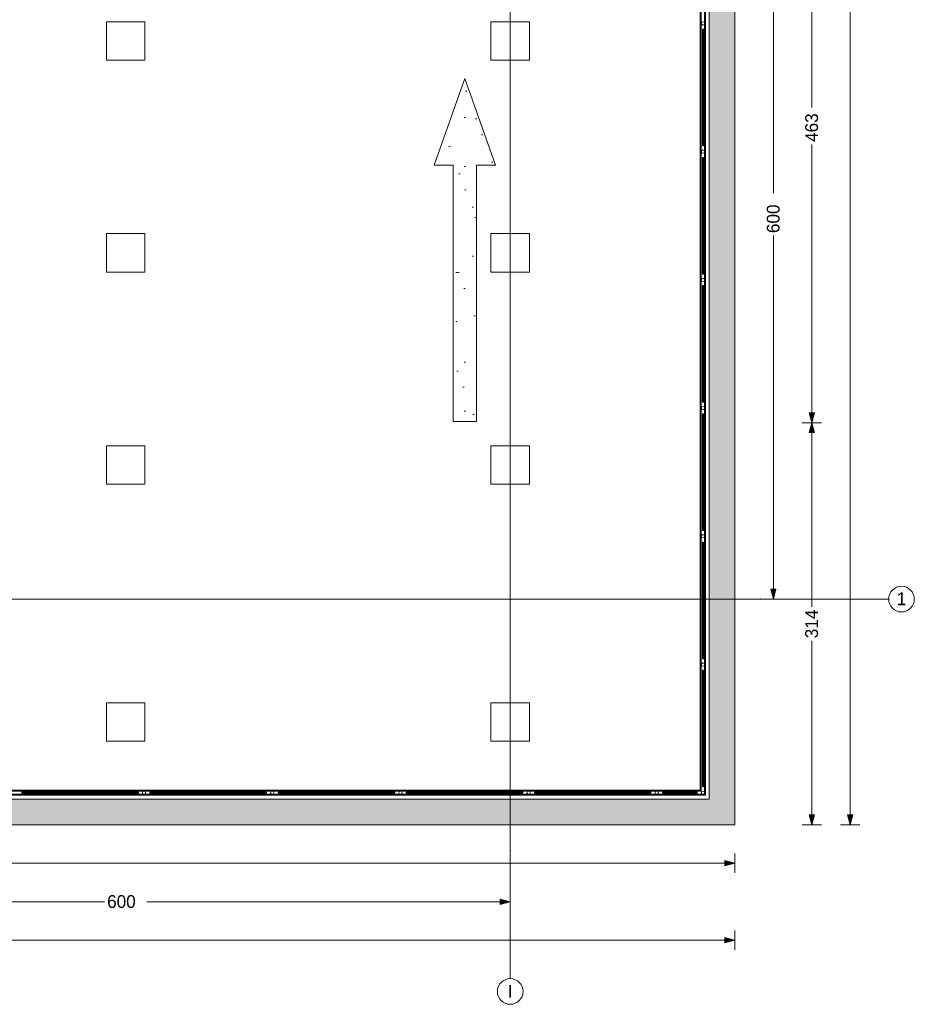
# Model space of a CAD drawing. Header units: millimetres. Extents: x -48584 to 4144, y 11009 to 40638.
# Tile 33 of 38: x -2836 to 4144, y 11503 to 19182. Entities that reach past the tile are written whole.
import ezdxf
from ezdxf.enums import TextEntityAlignment as Align

# ---------------------------------------------------------------- set-up
doc = ezdxf.new("R2010")
doc.units = ezdxf.units.MM
doc.header["$MEASUREMENT"] = 0
doc.set_wipeout_variables(frame=1)
doc.linetypes.add('Wipeout_Contour', pattern=[1000, 0, -1000])
for name, color, linetype, lineweight in [('2D Drafting - General_Pen_No__2', 8, 'Continuous', 15), ('Dimensioning - General_Pen_No__1', 7, 'Continuous', 13), ('Structural - Bearing_Pen_No__1', 7, 'Continuous', 13)]:
    doc.layers.add(name, color=color, linetype=linetype, lineweight=lineweight)
for name, color, linetype, lineweight, true_color in [('2D Drafting - General_Pen_No__81', 7, 'Continuous', 20, 0x6a6a6a), ('New_Interior - Stair & Railing_Pen_No__102', 7, 'Continuous', 13, 0xcccccc), ('Structural - Bearing_Pen_No__181', 7, 'Continuous', 0, 0xe8e8e8), ('Structural - Bearing_Pen_No__88', 7, 'Continuous', 20, 0xfd4435), ('Structural - Bearing_Pen_No__89', 7, 'Continuous', 20, 0x71cebe), ('Structural - Grid_Pen_No__81', 7, 'Continuous', 20, 0x6a6a6a)]:
    doc.layers.add(name, color=color, linetype=linetype, lineweight=lineweight, true_color=true_color)
for name, color, linetype in [('Dimensioning - General', 7, 'Continuous'), ('New_Interior - Stair & Railing', 7, 'Continuous'), ('Structural - Bearing', 7, 'Continuous'), ('Structural - Grid', 7, 'Continuous')]:
    doc.layers.add(name, color=color, linetype=linetype)
doc.styles.add('GENERATED_STYLE_1', font='txt')
doc.dimstyles.new('GENERATED_STYLE__1', dxfattribs={"dimtxt": 100, "dimasz": 76, "dimexe": 0.18, "dimexo": 0.0625, "dimgap": 0, "dimtad": 0, "dimdec": 0, "dimlfac": 0.1, "dimzin": 0, "dimdsep": 46, "dimtxsty": 'GENERATED_STYLE_1', "dimblk": 'ARROWHEAD_5', "dimblk1": 'ARROWHEAD_5', "dimblk2": 'ARROWHEAD_5', "dimcen": 0.09, "dimse1": 1, "dimse2": 1, "dimclrd": 7, "dimclre": 7, "dimclrt": 7, "dimadec": 0, "dimazin": 0, "dimtfac": 1, "dimtdec": 4, "dimtmove": 0, "dimatfit": 3, "dimfxl": 1, "dimtolj": 1, "dimtzin": 0, "dimarcsym": 0})
doc.dimstyles.new('GENERATED_STYLE__2', dxfattribs={"dimtxt": 100, "dimasz": 76, "dimexe": 0.18, "dimexo": 0.0625, "dimgap": 0, "dimtad": 0, "dimtih": 1, "dimtoh": 1, "dimdec": 0, "dimlfac": 0.1, "dimzin": 0, "dimdsep": 46, "dimtxsty": 'GENERATED_STYLE_1', "dimblk": 'ARROWHEAD_5', "dimblk1": 'ARROWHEAD_5', "dimblk2": 'ARROWHEAD_5', "dimcen": 0.09, "dimse1": 1, "dimse2": 1, "dimclrd": 7, "dimclre": 7, "dimclrt": 7, "dimadec": 0, "dimazin": 0, "dimtfac": 1, "dimtdec": 4, "dimtmove": 0, "dimatfit": 3, "dimfxl": 1, "dimtolj": 1, "dimtzin": 0, "dimarcsym": 0})

# ---------------------------------------------------------------- blocks, each defined once
blk = doc.blocks.new('Slab_1', base_point=(-47183.8, 32838))
at = {"layer": 'Structural - Bearing_Pen_No__89', "color": 123, "linetype": 'Continuous', "lineweight": 20, "true_color": 0x71cebe, "flags": 128}
blk.add_lwpolyline([(-47183.8, 32838), (-47183.8, 12903.1), (2744.3, 12903.1), (2744.3, 39238), (-23183.8, 39238), (-23183.8, 32838)], close=True, dxfattribs=at)
blk = doc.blocks.new('Slab_45', base_point=(546.8, 16047.9))
at = {"layer": 'Structural - Bearing', "linetype": 'Continuous', "lineweight": 0, "true_color": 0xffffff}
h = blk.add_hatch(dxfattribs=at)
h.set_pattern_fill('CARPET', style=0, pattern_type=2)
h.set_pattern_definition([(45, (0, 600), (-190.919, 190.919), [0, -180, 0, -270]), (110, (600, 600), (253.717, 92.3454), [0, -132, 0, -228])])
h.paths.add_polyline_path([(546.8, 16047.9), (727.7, 16047.9), (727.3, 18047.7), (877.3, 18047.7), (637, 18723.1), (396.7, 18047.7), (546.5, 18047.7)])
at = {"layer": 'Structural - Bearing_Pen_No__181', "color": 254, "linetype": 'Continuous', "lineweight": 0, "true_color": 0xe8e8e8, "flags": 128}
blk.add_lwpolyline([(546.8, 16047.9), (546.5, 18047.7), (396.7, 18047.7), (637, 18723.1), (877.3, 18047.7), (727.3, 18047.7), (727.7, 16047.9)], close=True, dxfattribs=at)
blk = doc.blocks.new('Wall_2', base_point=(-47183.8, 12903.1))
at = {"color": 254, "linetype": 'Wipeout_Contour', "lineweight": 0, "ltscale": 39927.19033}
blk.add_wipeout([(2544.3, 13103.1), (2744.3, 12903.1), (2744.3, 13103.1)], dxfattribs=at).dxf.layer = 'Structural - Bearing'
at = {"color": 254, "linetype": 'Wipeout_Contour', "lineweight": 0, "ltscale": 124000.064232}
blk.add_wipeout([(2544.3, 13103.1), (-46983.8, 13103.1), (-46983.8, 12903.1), (2544.3, 12903.1)], dxfattribs=at).dxf.layer = 'Structural - Bearing'
at = {"color": 254, "linetype": 'Wipeout_Contour', "lineweight": 0, "ltscale": 39690.569402}
blk.add_wipeout([(2544.3, 12903.1), (2744.3, 12903.1), (2544.3, 13103.1)], dxfattribs=at).dxf.layer = 'Structural - Bearing'
at = {"layer": 'Structural - Bearing_Pen_No__1', "color": 7, "linetype": 'Continuous', "lineweight": 13, "flags": 128}
for points in [[(2544.3, 13103.1), (-46983.8, 13103.1)], [(2744.3, 12903.1), (2744.3, 13103.1)], [(-46983.8, 12903.1), (2744.3, 12903.1)]]:
    blk.add_lwpolyline(points, dxfattribs=at)
blk = doc.blocks.new('Wall_3', base_point=(2744.3, 12903.1))
at = {"color": 254, "linetype": 'Wipeout_Contour', "lineweight": 0, "ltscale": 104990.131466}
blk.add_wipeout([(2544.3, 39038), (2544.3, 13103.1), (2744.3, 13103.1), (2744.3, 39038)], dxfattribs=at).dxf.layer = 'Structural - Bearing'
at = {"layer": 'Structural - Bearing_Pen_No__1', "color": 7, "linetype": 'Continuous', "lineweight": 13, "flags": 128}
for points in [[(2744.3, 13103.1), (2744.3, 39238)], [(2544.3, 39038), (2544.3, 13103.1)]]:
    blk.add_lwpolyline(points, dxfattribs=at)
blk = doc.blocks.new('Column_119', base_point=(-2008.8, 15709.5))
at = {"color": 254, "linetype": 'Wipeout_Contour', "lineweight": 0, "ltscale": 63352.29925}
blk.add_wipeout([(-2158.8, 15559.5), (-1858.8, 15559.5), (-1858.8, 15859.5), (-2158.8, 15859.5)], dxfattribs=at).dxf.layer = 'Structural - Bearing'
at = {"layer": 'Structural - Bearing_Pen_No__88', "color": 20, "linetype": 'Continuous', "lineweight": 20, "true_color": 0xfd4435, "flags": 128}
blk.add_lwpolyline([(-2158.8, 15559.5), (-1858.8, 15559.5), (-1858.8, 15859.5), (-2158.8, 15859.5)], close=True, dxfattribs=at)
blk = doc.blocks.new('Column_121', base_point=(-2008.8, 19016.4))
at = {"color": 254, "linetype": 'Wipeout_Contour', "lineweight": 0, "ltscale": 76491.370592}
blk.add_wipeout([(-2158.8, 18866.4), (-1858.8, 18866.4), (-1858.8, 19166.4), (-2158.8, 19166.4)], dxfattribs=at).dxf.layer = 'Structural - Bearing'
at = {"layer": 'Structural - Bearing_Pen_No__88', "color": 20, "linetype": 'Continuous', "lineweight": 20, "true_color": 0xfd4435, "flags": 128}
blk.add_lwpolyline([(-2158.8, 18866.4), (-1858.8, 18866.4), (-1858.8, 19166.4), (-2158.8, 19166.4)], close=True, dxfattribs=at)
blk = doc.blocks.new('Column_122', base_point=(-2008.8, 17363.8))
at = {"color": 254, "linetype": 'Wipeout_Contour', "lineweight": 0, "ltscale": 69921.031781}
blk.add_wipeout([(-2158.8, 17213.8), (-1858.8, 17213.8), (-1858.8, 17513.8), (-2158.8, 17513.8)], dxfattribs=at).dxf.layer = 'Structural - Bearing'
at = {"layer": 'Structural - Bearing_Pen_No__88', "color": 20, "linetype": 'Continuous', "lineweight": 20, "true_color": 0xfd4435, "flags": 128}
blk.add_lwpolyline([(-2158.8, 17213.8), (-1858.8, 17213.8), (-1858.8, 17513.8), (-2158.8, 17513.8)], close=True, dxfattribs=at)
blk = doc.blocks.new('Column_123', base_point=(-2008.8, 13705.4))
at = {"color": 254, "linetype": 'Wipeout_Contour', "lineweight": 0, "ltscale": 55410.447478}
blk.add_wipeout([(-2158.8, 13555.4), (-1858.8, 13555.4), (-1858.8, 13855.4), (-2158.8, 13855.4)], dxfattribs=at).dxf.layer = 'Structural - Bearing'
at = {"layer": 'Structural - Bearing_Pen_No__88', "color": 20, "linetype": 'Continuous', "lineweight": 20, "true_color": 0xfd4435, "flags": 128}
blk.add_lwpolyline([(-2158.8, 13555.4), (-1858.8, 13555.4), (-1858.8, 13855.4), (-2158.8, 13855.4)], close=True, dxfattribs=at)
blk = doc.blocks.new('Column_124', base_point=(991.2, 15709.5))
at = {"color": 254, "linetype": 'Wipeout_Contour', "lineweight": 0, "ltscale": 62965.619731}
blk.add_wipeout([(841.2, 15559.5), (1141.2, 15559.5), (1141.2, 15859.5), (841.2, 15859.5)], dxfattribs=at).dxf.layer = 'Structural - Bearing'
at = {"layer": 'Structural - Bearing_Pen_No__88', "color": 20, "linetype": 'Continuous', "lineweight": 20, "true_color": 0xfd4435, "flags": 128}
blk.add_lwpolyline([(841.2, 15559.5), (1141.2, 15559.5), (1141.2, 15859.5), (841.2, 15859.5)], close=True, dxfattribs=at)
blk = doc.blocks.new('Column_126', base_point=(991.2, 19016.4))
at = {"color": 254, "linetype": 'Wipeout_Contour', "lineweight": 0, "ltscale": 76171.420994}
blk.add_wipeout([(841.2, 18866.4), (1141.2, 18866.4), (1141.2, 19166.4), (841.2, 19166.4)], dxfattribs=at).dxf.layer = 'Structural - Bearing'
at = {"layer": 'Structural - Bearing_Pen_No__88', "color": 20, "linetype": 'Continuous', "lineweight": 20, "true_color": 0xfd4435, "flags": 128}
blk.add_lwpolyline([(841.2, 18866.4), (1141.2, 18866.4), (1141.2, 19166.4), (841.2, 19166.4)], close=True, dxfattribs=at)
blk = doc.blocks.new('Column_127', base_point=(991.2, 17363.8))
at = {"color": 254, "linetype": 'Wipeout_Contour', "lineweight": 0, "ltscale": 69570.871899}
blk.add_wipeout([(841.2, 17213.8), (1141.2, 17213.8), (1141.2, 17513.8), (841.2, 17513.8)], dxfattribs=at).dxf.layer = 'Structural - Bearing'
at = {"layer": 'Structural - Bearing_Pen_No__88', "color": 20, "linetype": 'Continuous', "lineweight": 20, "true_color": 0xfd4435, "flags": 128}
blk.add_lwpolyline([(841.2, 17213.8), (1141.2, 17213.8), (1141.2, 17513.8), (841.2, 17513.8)], close=True, dxfattribs=at)
blk = doc.blocks.new('Column_128', base_point=(991.2, 13705.4))
at = {"color": 254, "linetype": 'Wipeout_Contour', "lineweight": 0, "ltscale": 54967.927109}
blk.add_wipeout([(841.2, 13555.4), (1141.2, 13555.4), (1141.2, 13855.4), (841.2, 13855.4)], dxfattribs=at).dxf.layer = 'Structural - Bearing'
at = {"layer": 'Structural - Bearing_Pen_No__88', "color": 20, "linetype": 'Continuous', "lineweight": 20, "true_color": 0xfd4435, "flags": 128}
blk.add_lwpolyline([(841.2, 13555.4), (1141.2, 13555.4), (1141.2, 13855.4), (841.2, 13855.4)], close=True, dxfattribs=at)
blk = doc.blocks.new('Railing_5')
at = {"layer": 'New_Interior - Stair & Railing_Pen_No__102', "color": 254, "linetype": 'Continuous', "lineweight": 13, "true_color": 0xcccccc}
for p, q in [((2474.3, 38968), (2474.3, 13173.1)), ((2482.3, 38976), (2482.3, 13165.1)), ((2506.3, 13141.1), (2506.3, 39000)), ((2514.3, 13133.1), (2514.3, 39008)), ((-46885.3, 13133.1), (2514.3, 13133.1)), ((-46877.3, 13141.1), (2506.3, 13141.1)), ((2482.3, 13165.1), (-46853.3, 13165.1)), ((2474.3, 13173.1), (-46845.3, 13173.1))]:
    blk.add_line(p, q, dxfattribs=at)
at = {"layer": 'New_Interior - Stair & Railing_Pen_No__102', "color": 254, "linetype": 'Continuous', "lineweight": 13, "true_color": 0xcccccc, "flags": 128}
for points in [[(2507.3, 19153.1, 1), (2481.3, 19153.1, 1)], [(2507.3, 18153.1, 1), (2481.3, 18153.1, 1)], [(2507.3, 17153.1, 1), (2481.3, 17153.1, 1)], [(2507.3, 16153.1, 1), (2481.3, 16153.1, 1)], [(2507.3, 15153.1, 1), (2481.3, 15153.1, 1)], [(2507.3, 14153.1, 1), (2481.3, 14153.1, 1)], [(-1865.3, 13140.1, 1), (-1865.3, 13166.1, 1)], [(-865.3, 13140.1, 1), (-865.3, 13166.1, 1)], [(134.7, 13140.1, 1), (134.7, 13166.1, 1)], [(1134.7, 13140.1, 1), (1134.7, 13166.1, 1)], [(2134.7, 13140.1, 1), (2134.7, 13166.1, 1)], [(2494.3, 13140.1, 1), (2494.3, 13166.1, 1)]]:
    blk.add_lwpolyline(points, format="xyb", close=True, dxfattribs=at)
for points in [[(2490.3, 18198.1), (2498.3, 18198.1), (2498.3, 19108.1), (2490.3, 19108.1)], [(2490.3, 17198.1), (2498.3, 17198.1), (2498.3, 18108.1), (2490.3, 18108.1)], [(2490.3, 16198.1), (2498.3, 16198.1), (2498.3, 17108.1), (2490.3, 17108.1)], [(2490.3, 15198.1), (2498.3, 15198.1), (2498.3, 16108.1), (2490.3, 16108.1)], [(2490.3, 14198.1), (2498.3, 14198.1), (2498.3, 15108.1), (2490.3, 15108.1)], [(2490.3, 13198.1), (2498.3, 13198.1), (2498.3, 14108.1), (2490.3, 14108.1)], [(-2820.3, 13157.1), (-2820.3, 13149.1), (-1910.3, 13149.1), (-1910.3, 13157.1)], [(-1820.3, 13157.1), (-1820.3, 13149.1), (-910.3, 13149.1), (-910.3, 13157.1)], [(-820.3, 13157.1), (-820.3, 13149.1), (89.7, 13149.1), (89.7, 13157.1)], [(179.7, 13157.1), (179.7, 13149.1), (1089.7, 13149.1), (1089.7, 13157.1)], [(1179.7, 13157.1), (1179.7, 13149.1), (2089.7, 13149.1), (2089.7, 13157.1)], [(2179.7, 13157.1), (2179.7, 13149.1), (2449.3, 13149.1), (2449.3, 13157.1)]]:
    blk.add_lwpolyline(points, close=True, dxfattribs=at)
blk = doc.blocks.new('Standard grid marker')
at = {"layer": 'Structural - Grid_Pen_No__81', "color": 251, "linetype": 'Continuous', "lineweight": 20, "true_color": 0x6a6a6a}
for q in [(0, 0), (51328.1, 0)]:
    blk.add_line((1000, 0), q, dxfattribs=at)
blk.add_circle((-100, 0), 100, dxfattribs=at)
blk.add_point((1000, 0), dxfattribs=at)
blk.add_point((1000, 0), dxfattribs=at)
at = {"layer": 'Structural - Grid_Pen_No__81', "color": 251, "lineweight": 20, "true_color": 0x6a6a6a, "style": 'GENERATED_STYLE_1'}
for tag, p in [('AC_MarkerText_1_0', (-100, -144)), ('AC_MarkerText_1_1', (52428.1, -144))]:
    blk.add_attdef(tag, text='', height=100, rotation=180, dxfattribs=at).set_placement(p, align=Align.TOP_CENTER)
blk = doc.blocks.new('Standard grid marker_2')
at = {"layer": 'Structural - Grid_Pen_No__81', "color": 251, "linetype": 'Continuous', "lineweight": 20, "true_color": 0x6a6a6a}
for q in [(0, 0), (27734.9, 0)]:
    blk.add_line((1000, 0), q, dxfattribs=at)
blk.add_circle((-100, 0), 100, dxfattribs=at)
blk.add_point((1000, 0), dxfattribs=at)
blk.add_point((1000, 0), dxfattribs=at)
at = {"layer": 'Structural - Grid_Pen_No__81', "color": 251, "lineweight": 20, "true_color": 0x6a6a6a, "style": 'GENERATED_STYLE_1'}
for tag, p in [('AC_MarkerText_1_0', (-1.5, -46.7)), ('AC_MarkerText_1_1', (28933.4, -46.7))]:
    blk.add_attdef(tag, text='', height=100, rotation=270, dxfattribs=at).set_placement(p, align=Align.TOP_CENTER)
blk = doc.blocks.new('*D253')
at = {"layer": 'Dimensioning - General_Pen_No__1', "linetype": 'Continuous', "lineweight": 13, "transparency": 16777216}
for points in [[(-47183.8, 12003.1), (-47106.5, 11982.4), (-47106.5, 12023.8)], [(2744.3, 12003.1), (2667, 12023.8), (2667, 11982.4)]]:
    blk.add_hatch(color=7, dxfattribs=at).paths.add_polyline_path(points)
at = {"layer": 'Dimensioning - General_Pen_No__1', "color": 7, "linetype": 'Continuous', "lineweight": 13, "transparency": 16777216}
for p, q in [((-47183.8, 11928.1), (-47183.8, 12078.1)), ((2744.3, 11928.1), (2744.3, 12078.1)), ((-47183.8, 12003.1), (-47106.5, 12023.8)), ((-47183.8, 12003.1), (-47106.5, 11982.4)), ((-47106.5, 12023.8), (-47106.5, 11982.4)), ((2667, 11982.4), (2667, 12023.8)), ((2744.3, 12003.1), (2667, 12023.8)), ((2744.3, 12003.1), (2667, 11982.4))]:
    blk.add_line(p, q, dxfattribs=at)
at = {"color": 254, "linetype": 'Wipeout_Contour', "lineweight": 0, "ltscale": 101019.022638, "transparency": 16777216}
blk.add_wipeout([(-22415.6, 11938.8), (-22023.9, 11938.8), (-22023.9, 12067.3), (-22415.6, 12067.3)], dxfattribs=at).dxf.layer = 'Dimensioning - General'
at = {"layer": 'Dimensioning - General_Pen_No__1', "color": 7, "linetype": 'Continuous', "lineweight": 13, "transparency": 16777216}
for p, q in [((-47106.5, 12003.1), (-22421.3, 12003.1)), ((-22018.3, 12003.1), (2667, 12003.1))]:
    blk.add_line(p, q, dxfattribs=at)
at = {"layer": 'Dimensioning - General_Pen_No__1', "color": 7, "lineweight": 13, "transparency": 16777216, "insert": (-22401.4, 11953.1), "char_height": 100, "attachment_point": 7, "style": 'GENERATED_STYLE_1'}
blk.add_mtext('\\A1;{\\pql;\\fBOG 2018|b0|i0|c0|p0;\\W1.000000;4,993}', dxfattribs=at)
blk = doc.blocks.new('ARROWHEAD_5')
at = {"linetype": 'Continuous', "lineweight": 0}
blk.add_hatch(color=0, dxfattribs=at).paths.add_polyline_path([(-1, 0.2679), (0, 0), (-1, -0.2679)])
at = {"color": 0, "linetype": 'Continuous', "lineweight": 0}
blk.add_line((0, 0), (-1, 0), dxfattribs=at)
blk = doc.blocks.new('*D256')
at = {"layer": 'Dimensioning - General_Pen_No__1', "linetype": 'Continuous', "lineweight": 13, "transparency": 16777216}
for points in [[(-41013.4, 12603.1), (-41090.6, 12623.8), (-41090.6, 12582.4)], [(-41013.4, 12603.1), (-40936.1, 12582.4), (-40936.1, 12623.8)], [(2744.3, 12603.1), (2667, 12623.8), (2667, 12582.4)]]:
    blk.add_hatch(color=7, dxfattribs=at).paths.add_polyline_path(points)
at = {"layer": 'Dimensioning - General_Pen_No__1', "color": 7, "linetype": 'Continuous', "lineweight": 13, "transparency": 16777216}
for p, q in [((-41013.4, 12528.1), (-41013.4, 12678.1)), ((2744.3, 12528.1), (2744.3, 12678.1)), ((-41013.4, 12603.1), (-40936.1, 12623.8)), ((-41013.4, 12603.1), (-40936.1, 12582.4)), ((-40936.1, 12623.8), (-40936.1, 12582.4)), ((2667, 12582.4), (2667, 12623.8)), ((2744.3, 12603.1), (2667, 12623.8)), ((2744.3, 12603.1), (2667, 12582.4))]:
    blk.add_line(p, q, dxfattribs=at)
at = {"color": 254, "linetype": 'Wipeout_Contour', "lineweight": 0, "ltscale": 91649.972057, "transparency": 16777216}
blk.add_wipeout([(-19329.5, 12538.8), (-18939.6, 12538.8), (-18939.6, 12667.3), (-19329.5, 12667.3)], dxfattribs=at).dxf.layer = 'Dimensioning - General'
at = {"layer": 'Dimensioning - General_Pen_No__1', "color": 7, "linetype": 'Continuous', "lineweight": 13, "transparency": 16777216}
for p, q in [((-40936.1, 12603.1), (-19335.1, 12603.1)), ((-18934, 12603.1), (2667, 12603.1))]:
    blk.add_line(p, q, dxfattribs=at)
at = {"layer": 'Dimensioning - General_Pen_No__1', "color": 7, "lineweight": 13, "transparency": 16777216, "insert": (-19315.2, 12553.1), "char_height": 100, "attachment_point": 7, "style": 'GENERATED_STYLE_1'}
blk.add_mtext('\\A1;{\\pql;\\fBOG 2018|b0|i0|c0|p0;\\W1.000000;4,376}', dxfattribs=at)
blk = doc.blocks.new('*D264')
at = {"layer": 'Dimensioning - General_Pen_No__1', "linetype": 'Continuous', "lineweight": 13, "transparency": 16777216}
for points in [[(-5008.8, 12303.1), (-5086, 12323.8), (-5086, 12282.4)], [(-5008.8, 12303.1), (-4931.5, 12282.4), (-4931.5, 12323.8)], [(991.2, 12303.1), (914, 12323.8), (914, 12282.4)]]:
    blk.add_hatch(color=7, dxfattribs=at).paths.add_polyline_path(points)
at = {"layer": 'Dimensioning - General_Pen_No__1', "color": 7, "linetype": 'Continuous', "lineweight": 13, "transparency": 16777216}
for p, q in [((-5008.8, 12228.1), (-5008.8, 12378.1)), ((991.2, 12228.1), (991.2, 12378.1)), ((-5008.8, 12303.1), (-4931.5, 12323.8)), ((-5008.8, 12303.1), (-4931.5, 12282.4)), ((-4931.5, 12323.8), (-4931.5, 12282.4)), ((914, 12282.4), (914, 12323.8)), ((991.2, 12303.1), (914, 12323.8)), ((991.2, 12303.1), (914, 12282.4))]:
    blk.add_line(p, q, dxfattribs=at)
at = {"color": 254, "linetype": 'Wipeout_Contour', "lineweight": 0, "ltscale": 49867.870434, "transparency": 16777216}
blk.add_wipeout([(-2168.2, 12238.8), (-1849.4, 12238.8), (-1849.4, 12367.3), (-2168.2, 12367.3)], dxfattribs=at).dxf.layer = 'Dimensioning - General'
at = {"layer": 'Dimensioning - General_Pen_No__1', "color": 7, "linetype": 'Continuous', "lineweight": 13, "transparency": 16777216}
for p, q in [((-4931.5, 12303.1), (-2173.8, 12303.1)), ((-1843.8, 12303.1), (914, 12303.1))]:
    blk.add_line(p, q, dxfattribs=at)
at = {"layer": 'Dimensioning - General_Pen_No__1', "color": 7, "lineweight": 13, "transparency": 16777216, "insert": (-2153.9, 12253.1), "char_height": 100, "attachment_point": 7, "style": 'GENERATED_STYLE_1'}
blk.add_mtext('\\A1;{\\pql;\\fBOG 2018|b0|i0|c0|p0;\\W1.000000;600}', dxfattribs=at)
blk = doc.blocks.new('*D265')
at = {"layer": 'Dimensioning - General_Pen_No__1', "linetype": 'Continuous', "lineweight": 13, "transparency": 16777216}
for points in [[(3644.3, 39238), (3623.6, 39160.7), (3665, 39160.7)], [(3644.3, 12903.1), (3665, 12980.3), (3623.6, 12980.3)]]:
    blk.add_hatch(color=7, dxfattribs=at).paths.add_polyline_path(points)
at = {"layer": 'Dimensioning - General_Pen_No__1', "color": 7, "linetype": 'Continuous', "lineweight": 13, "transparency": 16777216}
for p, q in [((3719.3, 39238), (3569.3, 39238)), ((3644.3, 39238), (3623.6, 39160.7)), ((3644.3, 39238), (3665, 39160.7)), ((3665, 39160.7), (3623.6, 39160.7)), ((3623.6, 12980.3), (3665, 12980.3)), ((3644.3, 12903.1), (3623.6, 12980.3)), ((3644.3, 12903.1), (3665, 12980.3)), ((3719.3, 12903.1), (3569.3, 12903.1))]:
    blk.add_line(p, q, dxfattribs=at)
at = {"color": 254, "linetype": 'Wipeout_Contour', "lineweight": 0, "ltscale": 105296.341548, "transparency": 16777216}
blk.add_wipeout([(3708.6, 25875.1), (3708.6, 26266), (3580, 26266), (3580, 25875.1)], dxfattribs=at).dxf.layer = 'Dimensioning - General'
at = {"layer": 'Dimensioning - General_Pen_No__1', "color": 7, "linetype": 'Continuous', "lineweight": 13, "transparency": 16777216}
for p, q in [((3644.3, 26271.6), (3644.3, 39160.7)), ((3644.3, 12980.3), (3644.3, 25869.5))]:
    blk.add_line(p, q, dxfattribs=at)
at = {"layer": 'Dimensioning - General_Pen_No__1', "color": 7, "lineweight": 13, "transparency": 16777216, "insert": (3694.3, 25889.4), "char_height": 100, "attachment_point": 7, "rotation": 90, "style": 'GENERATED_STYLE_1'}
blk.add_mtext('\\A1;{\\pql;\\fBOG 2018|b0|i0|c0|p0;\\W1.000000;2,633}', dxfattribs=at)
blk = doc.blocks.new('*D266')
at = {"layer": 'Dimensioning - General_Pen_No__1', "linetype": 'Continuous', "lineweight": 13, "transparency": 16777216}
for points in [[(3344.3, 16038.8), (3365, 16116.1), (3323.6, 16116.1)], [(3344.3, 16038.8), (3323.6, 15961.6), (3365, 15961.6)], [(3344.3, 12903.1), (3365, 12980.3), (3323.6, 12980.3)]]:
    blk.add_hatch(color=7, dxfattribs=at).paths.add_polyline_path(points)
at = {"layer": 'Dimensioning - General_Pen_No__1', "color": 7, "linetype": 'Continuous', "lineweight": 13, "transparency": 16777216}
for p, q in [((3419.3, 16038.8), (3269.3, 16038.8)), ((3344.3, 16038.8), (3323.6, 15961.6)), ((3344.3, 16038.8), (3365, 15961.6)), ((3365, 15961.6), (3323.6, 15961.6)), ((3323.6, 12980.3), (3365, 12980.3)), ((3344.3, 12903.1), (3323.6, 12980.3)), ((3344.3, 12903.1), (3365, 12980.3)), ((3419.3, 12903.1), (3269.3, 12903.1))]:
    blk.add_line(p, q, dxfattribs=at)
at = {"color": 254, "linetype": 'Wipeout_Contour', "lineweight": 0, "ltscale": 59410.080915, "transparency": 16777216}
blk.add_wipeout([(3408.6, 14343.6), (3408.6, 14598.3), (3280, 14598.3), (3280, 14343.6)], dxfattribs=at).dxf.layer = 'Dimensioning - General'
at = {"layer": 'Dimensioning - General_Pen_No__1', "color": 7, "linetype": 'Continuous', "lineweight": 13, "transparency": 16777216}
for p, q in [((3344.3, 14603.9), (3344.3, 15961.6)), ((3344.3, 12980.3), (3344.3, 14338))]:
    blk.add_line(p, q, dxfattribs=at)
at = {"layer": 'Dimensioning - General_Pen_No__1', "color": 7, "lineweight": 13, "transparency": 16777216, "insert": (3394.3, 14357.9), "char_height": 100, "attachment_point": 7, "rotation": 90, "style": 'GENERATED_STYLE_1'}
blk.add_mtext('\\A1;{\\pql;\\fBOG 2018|b0|i0|c0|p0;\\W1.000000;314}', dxfattribs=at)
blk = doc.blocks.new('*D267')
at = {"layer": 'Dimensioning - General_Pen_No__1', "linetype": 'Continuous', "lineweight": 13, "transparency": 16777216}
for points in [[(3344.3, 20668.2), (3365, 20745.4), (3323.6, 20745.4)], [(3344.3, 20668.2), (3323.6, 20590.9), (3365, 20590.9)], [(3344.3, 16038.8), (3365, 16116.1), (3323.6, 16116.1)], [(3344.3, 16038.8), (3323.6, 15961.6), (3365, 15961.6)]]:
    blk.add_hatch(color=7, dxfattribs=at).paths.add_polyline_path(points)
at = {"layer": 'Dimensioning - General_Pen_No__1', "color": 7, "linetype": 'Continuous', "lineweight": 13, "transparency": 16777216}
for p, q in [((3419.3, 20668.2), (3269.3, 20668.2)), ((3344.3, 20668.2), (3323.6, 20590.9)), ((3344.3, 20668.2), (3365, 20590.9)), ((3365, 20590.9), (3323.6, 20590.9)), ((3323.6, 16116.1), (3365, 16116.1)), ((3344.3, 16038.8), (3323.6, 16116.1)), ((3344.3, 16038.8), (3365, 16116.1)), ((3419.3, 16038.8), (3269.3, 16038.8))]:
    blk.add_line(p, q, dxfattribs=at)
at = {"color": 254, "linetype": 'Wipeout_Contour', "lineweight": 0, "ltscale": 74623.376032, "transparency": 16777216}
blk.add_wipeout([(3408.6, 18214.7), (3408.6, 18492.4), (3280, 18492.4), (3280, 18214.7)], dxfattribs=at).dxf.layer = 'Dimensioning - General'
at = {"layer": 'Dimensioning - General_Pen_No__1', "color": 7, "linetype": 'Continuous', "lineweight": 13, "transparency": 16777216}
for p, q in [((3344.3, 18498), (3344.3, 20590.9)), ((3344.3, 16116.1), (3344.3, 18209))]:
    blk.add_line(p, q, dxfattribs=at)
at = {"layer": 'Dimensioning - General_Pen_No__1', "color": 7, "lineweight": 13, "transparency": 16777216, "insert": (3394.3, 18228.9), "char_height": 100, "attachment_point": 7, "rotation": 90, "style": 'GENERATED_STYLE_1'}
blk.add_mtext('\\A1;{\\pql;\\fBOG 2018|b0|i0|c0|p0;\\W1.000000;463}', dxfattribs=at)
blk = doc.blocks.new('*D271')
at = {"layer": 'Dimensioning - General_Pen_No__1', "linetype": 'Continuous', "lineweight": 13, "transparency": 16777216}
for points in [[(3044.3, 20663), (3065, 20740.2), (3023.6, 20740.2)], [(3044.3, 20663), (3023.6, 20585.7), (3065, 20585.7)], [(3044.3, 14663), (3065, 14740.2), (3023.6, 14740.2)]]:
    blk.add_hatch(color=7, dxfattribs=at).paths.add_polyline_path(points)
at = {"layer": 'Dimensioning - General_Pen_No__1', "color": 7, "linetype": 'Continuous', "lineweight": 13, "transparency": 16777216}
for p, q in [((3119.3, 20663), (2969.3, 20663)), ((3044.3, 20663), (3023.6, 20585.7)), ((3044.3, 20663), (3065, 20585.7)), ((3065, 20585.7), (3023.6, 20585.7)), ((3023.6, 14740.2), (3065, 14740.2)), ((3044.3, 14663), (3023.6, 14740.2)), ((3044.3, 14663), (3065, 14740.2)), ((3119.3, 14663), (2969.3, 14663))]:
    blk.add_line(p, q, dxfattribs=at)
at = {"color": 254, "linetype": 'Wipeout_Contour', "lineweight": 0, "ltscale": 71694.158511, "transparency": 16777216}
blk.add_wipeout([(3108.6, 17503.6), (3108.6, 17822.4), (2980, 17822.4), (2980, 17503.6)], dxfattribs=at).dxf.layer = 'Dimensioning - General'
at = {"layer": 'Dimensioning - General_Pen_No__1', "color": 7, "linetype": 'Continuous', "lineweight": 13, "transparency": 16777216}
for p, q in [((3044.3, 17828), (3044.3, 20585.7)), ((3044.3, 14740.2), (3044.3, 17498))]:
    blk.add_line(p, q, dxfattribs=at)
at = {"layer": 'Dimensioning - General_Pen_No__1', "color": 7, "lineweight": 13, "transparency": 16777216, "insert": (3094.3, 17517.9), "char_height": 100, "attachment_point": 7, "rotation": 90, "style": 'GENERATED_STYLE_1'}
blk.add_mtext('\\A1;{\\pql;\\fBOG 2018|b0|i0|c0|p0;\\W1.000000;600}', dxfattribs=at)

msp = doc.modelspace()

# ---------------------------------------------------------------- block references
at = {"layer": 'Structural - Bearing', "color": 123, "linetype": 'Continuous', "lineweight": 20, "true_color": 0x71cebe}
msp.add_blockref('Slab_1', (-47183.78801, 32837.98097), dxfattribs=at)
at = {"layer": 'Structural - Bearing', "color": 254, "linetype": 'Continuous', "lineweight": 0, "true_color": 0xe8e8e8}
msp.add_blockref('Slab_45', (546.78644, 16047.94752), dxfattribs=at)

# ---------------------------------------------------------------- next in the draw order: block references
at = {"layer": 'Structural - Bearing', "color": 11, "lineweight": 13, "true_color": 0xfd8379}
for name, p in [('Column_121', (-2008.78801, 19016.44943)), ('Column_126', (991.21199, 19016.44943)), ('Column_122', (-2008.78801, 17363.80294)), ('Column_127', (991.21199, 17363.80294)), ('Column_119', (-2008.78801, 15709.45081)), ('Column_124', (991.21199, 15709.45081)), ('Column_123', (-2008.78801, 13705.36686)), ('Column_128', (991.21199, 13705.36686))]:
    msp.add_blockref(name, p, dxfattribs=at)
at = {"layer": 'Structural - Bearing', "color": 7, "lineweight": 35}
msp.add_blockref('Wall_2', (-47183.78801, 12903.05519), dxfattribs=at)

# ---------------------------------------------------------------- next in the draw order: block references
msp.add_blockref('Wall_3', (2744.28426, 12903.05519), dxfattribs=at)
at = {"layer": 'Structural - Grid', "color": 8, "linetype": 'Continuous', "lineweight": 15}
ref = msp.add_blockref('Standard grid marker_2', (991.21199, 11703.05519), dxfattribs=dict(at, zscale=1000, rotation=90))
ref.add_attrib('AC_MarkerText_1', 'I', dxfattribs={"layer": 'Structural - Grid_Pen_No__81', "color": 251, "lineweight": 20, "true_color": 0x6a6a6a, "height": 100, "rotation": 360, "style": 'GENERATED_STYLE_1'}).set_placement((991.21199, 11654.87336), align=Align.TOP_CENTER)

# ---------------------------------------------------------------- next in the draw order: block references
at = {"layer": 'New_Interior - Stair & Railing', "color": 7, "linetype": 'Continuous', "lineweight": 13}
msp.add_blockref('Railing_5', (0, 0), dxfattribs=at)
at = {"layer": 'Structural - Grid', "color": 8, "linetype": 'Continuous', "lineweight": 15}
ref = msp.add_blockref('Standard grid marker', (3944.28426, 14662.98097), dxfattribs=dict(at, zscale=1000, rotation=180))
ref.add_attrib('AC_MarkerText_1', '1', dxfattribs={"layer": 'Structural - Grid_Pen_No__81', "color": 251, "lineweight": 20, "true_color": 0x6a6a6a, "height": 100, "rotation": 360, "style": 'GENERATED_STYLE_1'}).set_placement((4044.28426, 14715.96278), align=Align.TOP_CENTER)

# ---------------------------------------------------------------- next in the draw order: dimensions: what is measured, and where the dimension line sits
at = {"layer": 'Dimensioning - General', "color": 7, "linetype": 'Continuous', "lineweight": 13}
dim = msp.add_linear_dim(base=(2744.28426, 12003.05519), p1=(-47183.78801, 12903.05519), p2=(2744.28426, 12903.05519), dimstyle='GENERATED_STYLE__2', dxfattribs=at)
dim.commit()
dim.dimension.update_dxf_attribs({"geometry": '*D253', "text_midpoint": (-22233.84287, 12003.05519), "dimtype": 160})

# ---------------------------------------------------------------- next in the draw order: dimensions: what is measured, and where the dimension line sits
for base, p1, p2, picture, middle in [((2744.28426, 12603.05519), (-41013.3755, 24599.65435), (2744.28426, 12903.05519), '*D256', (-19147.69112, 12603.05519)), ((991.21199, 12303.05519), (-5008.78801, 12294.92375), (991.21199, 12317.12947), '*D264', (-2039.72451, 12303.05519))]:
    dim = msp.add_linear_dim(base=base, p1=p1, p2=p2, dimstyle='GENERATED_STYLE__2', dxfattribs=at)
    dim.commit()
    dim.dimension.update_dxf_attribs({"geometry": picture, "text_midpoint": middle, "dimtype": 160})

# ---------------------------------------------------------------- next in the draw order: dimensions: what is measured, and where the dimension line sits
dim = msp.add_linear_dim(base=(3644.28426, 39237.98097), p1=(2744.28426, 12903.05519), p2=(2744.28426, 39237.98097), angle=90, dimstyle='GENERATED_STYLE__1', dxfattribs=at)
dim.commit()
dim.dimension.update_dxf_attribs({"geometry": '*D265', "text_midpoint": (3644.28426, 26056.86358), "dimtype": 160, "text_rotation": 90})

# ---------------------------------------------------------------- next in the draw order: dimensions: what is measured, and where the dimension line sits
dim = msp.add_linear_dim(base=(3344.28426, 16038.84631), p1=(2744.28426, 12903.05519), p2=(-44113.41787, 16038.84631), angle=90, dimstyle='GENERATED_STYLE__1', dxfattribs=at)
dim.commit()
dim.dimension.update_dxf_attribs({"geometry": '*D266', "text_midpoint": (3344.28426, 14472.01425), "dimtype": 160, "text_rotation": 90})

# ---------------------------------------------------------------- next in the draw order: dimensions: what is measured, and where the dimension line sits
dim = msp.add_linear_dim(base=(3344.28426, 20668.19358), p1=(-44113.41787, 16038.84631), p2=(-44113.61551, 20668.19358), angle=90, dimstyle='GENERATED_STYLE__1', dxfattribs=at)
dim.commit()
dim.dimension.update_dxf_attribs({"geometry": '*D267', "text_midpoint": (3344.28426, 18343.09244), "dimtype": 160, "text_rotation": 90})

# ---------------------------------------------------------------- next in the draw order: hatches: boundary and pattern name
at = {"layer": '2D Drafting - General_Pen_No__81', "linetype": 'Continuous', "lineweight": 0, "true_color": 0x4f4f4f}
h = msp.add_hatch(color=251, dxfattribs=at)
h.paths.add_polyline_path([(-47183.78801, 12903.05519), (2744.28426, 12903.05519), (2744.28426, 39237.98097), (-23183.78801, 39237.98097), (-23183.78801, 32837.98097), (-47183.78801, 32837.98097)])
h.paths.add_polyline_path([(-46983.78801, 13103.05519), (2544.28426, 13103.05519), (2544.28426, 39037.98097), (-22983.78801, 39037.98097), (-22983.78801, 32637.98097), (-46983.78801, 32637.98097)], flags=0)

# ---------------------------------------------------------------- next in the draw order: linework, layer by layer
at = {"layer": '2D Drafting - General_Pen_No__2', "color": 8, "linetype": 'Continuous', "lineweight": 15, "flags": 128}
for points in [[(-47183.78801, 12903.05519), (2744.28426, 12903.05519), (2744.28426, 39237.98097), (-23183.78801, 39237.98097), (-23183.78801, 32837.98097), (-47183.78801, 32837.98097)], [(-46983.78801, 13103.05519), (2544.28426, 13103.05519), (2544.28426, 39037.98097), (-22983.78801, 39037.98097), (-22983.78801, 32637.98097), (-46983.78801, 32637.98097)]]:
    msp.add_lwpolyline(points, close=True, dxfattribs=at)

# ---------------------------------------------------------------- next in the draw order: dimensions: what is measured, and where the dimension line sits
at = {"layer": 'Dimensioning - General', "color": 7, "linetype": 'Continuous', "lineweight": 13}
dim = msp.add_linear_dim(base=(3044.28426, 20662.98097), p1=(2944.28426, 14662.98097), p2=(2944.28426, 20662.98097), angle=90, dimstyle='GENERATED_STYLE__1', dxfattribs=at)
dim.commit()
dim.dimension.update_dxf_attribs({"geometry": '*D271', "text_midpoint": (3044.28426, 17632.04447), "dimtype": 160, "text_rotation": 90})

doc.saveas('drawing.dxf')
